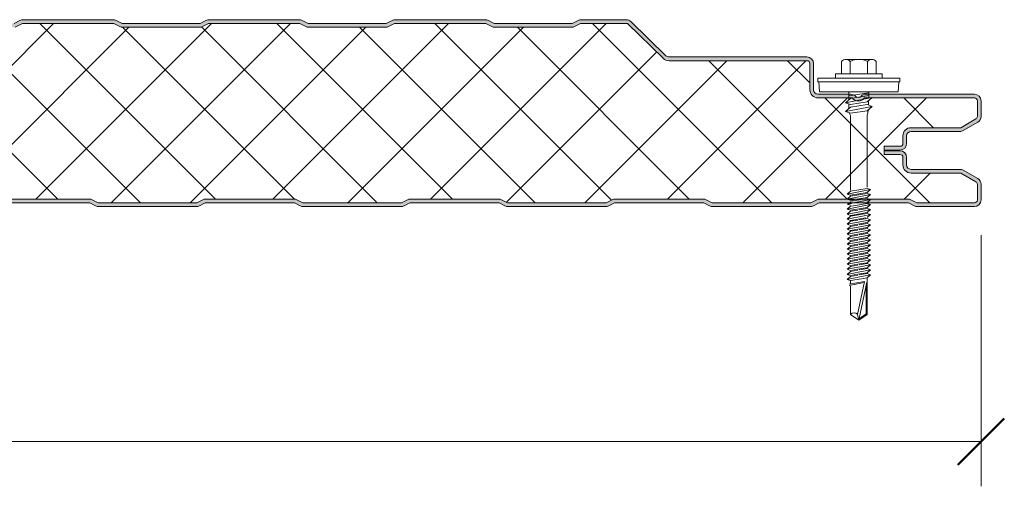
# Model space of a CAD drawing. Header units: millimetres. Extents: x 4235 to 12448, y -1412 to 6174.
# Tile 16 of 16: x 5118 to 5383, y 6042 to 6168. Entities that reach past the tile are written whole.
import ezdxf

# ---------------------------------------------------------------- set-up
doc = ezdxf.new("R2010")
doc.units = ezdxf.units.MM
for name, color, linetype, lineweight in [('A-ANNO-DIMS', 211, 'Continuous', 9), ('A-ANNO-DIMS-5', 211, 'Continuous', 9), ('A-DETL-GENF', 92, 'Continuous', 13)]:
    doc.layers.add(name, color=color, linetype=linetype, lineweight=lineweight)
doc.styles.add('Yu Gothic', font='Yu Gothic.ttf', dxfattribs={"height": 15})
doc.dimstyles.new('Diagonal', dxfattribs={"dimscale": 304.8, "dimtxt": 17.413553, "dimasz": 0.04101, "dimexe": 0.03937, "dimexo": 0.024606, "dimgap": 0.024606, "dimtad": 1, "dimdec": 0, "dimzin": 0, "dimdsep": 46, "dimtxsty": 'Yu Gothic', "dimblk1": 'OBLIQUE', "dimblk2": 'OBLIQUE', "dimsah": 1, "dimcen": 0.09, "dimazin": 0, "dimtfac": 1, "dimtdec": 4, "dimtix": 1, "dimtmove": 0, "dimatfit": 3, "dimfxl": 1, "dimtvp": 1, "dimtfill": 1, "dimtolj": 1, "dimtzin": 0, "dimarcsym": 2})

# ---------------------------------------------------------------- blocks, each defined once
blk = doc.blocks.new('HFX 1000 - FINELINE - FINELINE - HFX 1000 50mm - FINELINE - FINELINE-4486502-JOINT 11')
at = {"layer": 'A-DETL-GENF'}
h = blk.add_hatch(color=256, dxfattribs=at)
h.paths.add_polyline_path([(2.06, 0), (17.27, 0.03), (17.49, 0.06), (17.94, 0.22), (19.5, 1), (43.5, 1), (45.06, 0.22), (45.51, 0.06), (46, 0), (72.27, 0.03), (72.49, 0.06), (72.94, 0.22), (74.5, 1), (98.5, 1), (100.06, 0.22), (100.51, 0.06), (101, 0), (127.27, 0.03), (127.49, 0.06), (127.94, 0.22), (129.53, 1), (153.5, 1), (155.06, 0.22), (155.51, 0.06), (156, 0), (182.27, 0.03), (182.56, 0.08), (182.94, 0.22), (184.5, 1), (208.56, 0.97), (210.06, 0.22), (210.51, 0.06), (211, 0), (237.27, 0.03), (237.49, 0.06), (237.94, 0.22), (239.5, 1), (263.5, 1), (265.32, 0.13), (265.51, 0.06), (266, 0), (292.27, 0.03), (292.49, 0.06), (292.94, 0.22), (294.5, 1), (318.5, 1), (320.06, 0.22), (320.51, 0.06), (321, 0), (347.27, 0.03), (347.49, 0.06), (347.94, 0.22), (349.5, 1), (373.5, 1), (375.06, 0.22), (375.51, 0.06), (376, 0), (402.27, 0.03), (402.54, 0.07), (402.94, 0.22), (404.56, 1), (428.5, 1), (430.06, 0.22), (430.51, 0.06), (431, 0), (457.27, 0.03), (457.62, 0.11), (457.94, 0.22), (459.5, 1), (483.5, 1), (485.06, 0.22), (485.51, 0.06), (486, 0), (512.27, 0.03), (512.49, 0.06), (512.94, 0.22), (514.5, 1), (538.5, 1), (540.26, 0.15), (540.51, 0.06), (541, 0), (567.27, 0.03), (567.49, 0.06), (567.94, 0.22), (569.5, 1), (593.5, 1), (595.34, 0.12), (595.51, 0.06), (596, 0), (622.27, 0.03), (622.49, 0.06), (622.94, 0.22), (624.5, 1), (648.5, 1), (650.06, 0.22), (650.51, 0.06), (651, 0), (677.27, 0.03), (677.49, 0.06), (677.94, 0.22), (679.5, 1), (703.5, 1), (705.06, 0.22), (705.51, 0.06), (706, 0), (732.27, 0.03), (732.56, 0.08), (732.94, 0.22), (734.5, 1), (758.5, 1), (760.06, 0.22), (760.61, 0.04), (761, 0), (787.27, 0.03), (787.49, 0.06), (787.94, 0.22), (789.5, 1), (813.5, 1), (815.32, 0.13), (815.51, 0.06), (816, 0), (842.27, 0.03), (842.49, 0.06), (842.94, 0.22), (844.5, 1), (868.5, 1), (870.06, 0.22), (870.51, 0.06), (871, 0), (897.27, 0.03), (897.49, 0.06), (897.94, 0.22), (899.5, 1), (923.5, 1), (925.06, 0.22), (925.51, 0.06), (926, 0), (952.3, 0.03), (952.49, 0.06), (953.1, 0.3), (954.5, 1), (978.5, 1), (980.06, 0.22), (980.51, 0.06), (981, 0), (996.2, 0), (996.67, 0.06), (997.1, 0.24), (997.48, 0.53), (997.76, 0.9), (997.94, 1.33), (998, 1.8), (998, 5.96), (997.94, 6.43), (997.76, 6.86), (997.48, 7.23), (997, 7.58), (993.22, 9.76), (992.79, 9.94), (992.32, 10), (979.08, 10.02), (978.89, 10.04), (978.6, 10.16), (978.35, 10.35), (978.16, 10.6), (978.04, 10.89), (978, 11.2), (977.99, 13.32), (977.9, 13.77), (977.76, 14.1), (977.48, 14.47), (977, 14.8), (976.67, 14.94), (975.92, 15), (972, 15), (972, 14), (976.41, 13.97), (976.65, 13.85), (976.77, 13.77), (976.9, 13.6), (976.98, 13.41), (977, 13.2), (977, 11.2), (977.08, 10.63), (977.36, 10.02), (977.65, 9.64), (978.1, 9.29), (978.74, 9.06), (979.2, 9), (992.54, 9), (996.77, 6.53), (996.9, 6.36), (996.98, 6.17), (997, 5.96), (996.98, 1.59), (996.9, 1.4), (996.77, 1.23), (996.6, 1.11), (996.41, 1.03), (996.2, 1), (980.74, 1), (978.74, 2), (954.2, 1.97), (952.27, 1), (925.74, 1), (923.74, 2), (899.27, 2), (897.27, 1), (870.74, 1), (868.74, 2), (844.27, 2), (842.27, 1), (815.74, 1), (813.74, 2), (789.27, 2), (787.27, 1), (760.74, 1), (758.74, 2), (734.27, 2), (732.27, 1), (705.74, 1), (703.74, 2), (679.27, 2), (677.27, 1), (650.74, 1), (648.74, 2), (624.27, 2), (622.27, 1), (595.74, 1), (593.74, 2), (569.27, 2), (567.27, 1), (540.74, 1), (538.74, 2), (514.27, 2), (512.27, 1), (485.74, 1), (483.74, 2), (459.27, 2), (457.27, 1), (430.74, 1), (428.74, 2), (404.27, 2), (402.27, 1), (375.74, 1), (373.74, 2), (349.27, 2), (347.27, 1), (320.74, 1), (318.74, 2), (294.27, 2), (292.27, 1), (265.74, 1), (263.74, 2), (239.27, 2), (237.27, 1), (210.74, 1), (208.74, 2), (184.27, 2), (182.27, 1), (155.74, 1), (153.74, 2), (129.27, 2), (127.27, 1), (100.74, 1), (98.74, 2), (74.27, 2), (72.27, 1), (45.74, 1), (43.74, 2), (19.27, 2), (17.27, 1), (1.59, 1.03), (1.4, 1.11), (1.23, 1.23), (1.11, 1.4), (1.03, 1.59), (1, 2), (1, 9.3), (0.93, 9.87), (0.71, 10.4), (0.36, 10.86), (-0.1, 11.21), (-0.63, 11.43), (-1.2, 11.5), (-20.41, 11.53), (-20.6, 11.61), (-20.77, 11.73), (-20.89, 11.9), (-20.97, 12.09), (-21, 12.3), (-20.97, 13.41), (-20.89, 13.6), (-20.77, 13.77), (-20.6, 13.89), (-20.41, 13.97), (-20.2, 14), (-16, 14), (-16, 15), (-20.41, 14.97), (-20.67, 14.94), (-21.1, 14.76), (-21.47, 14.47), (-21.76, 14.1), (-21.95, 13.6), (-22, 13.2), (-22, 12.3), (-21.94, 11.83), (-21.76, 11.4), (-21.47, 11.03), (-21, 10.7), (-20.67, 10.56), (-20.2, 10.5), (-1.2, 10.5), (-0.89, 10.46), (-0.6, 10.34), (-0.35, 10.15), (-0.16, 9.9), (-0.04, 9.61), (0, 9.3), (0, 1.8), (0.1, 1.23), (0.24, 0.9), (0.53, 0.53), (1, 0.2), (1.33, 0.06), (1.9, 0)])
h.paths.add_polyline_path([(972, 15.19), (976.41, 15.22), (976.67, 15.26), (977.1, 15.44), (977.48, 15.72), (977.81, 16.22), (977.94, 16.53), (978, 16.99), (978, 18.99), (978.04, 19.31), (978.16, 19.59), (978.35, 19.84), (978.63, 20.05), (978.89, 20.15), (979.2, 20.19), (992.54, 20.22), (992.79, 20.26), (993.22, 20.44), (997.1, 22.67), (997.48, 22.96), (997.76, 23.33), (997.94, 23.77), (998, 24.23), (998, 28.39), (997.94, 28.86), (997.76, 29.29), (997.48, 29.67), (997, 29.99), (996.6, 30.14), (996.04, 30.19), (966.7, 30.16), (966.33, 30.04), (966.05, 29.89), (965.51, 29.43), (965.28, 29.33), (965.04, 29.29), (964.79, 29.31), (964.56, 29.39), (964.35, 29.53), (964.06, 29.81), (963.73, 30.02), (963.35, 30.15), (962.95, 30.19), (954.2, 30.19), (953.89, 30.24), (953.6, 30.36), (953.35, 30.55), (953.16, 30.79), (953.03, 31.18), (953, 31.39), (953, 38.39), (952.94, 38.86), (952.76, 39.29), (952.48, 39.67), (952, 39.99), (951.67, 40.13), (951.2, 40.19), (913.88, 40.23), (913.85, 40.23), (913.56, 40.35), (913.31, 40.53), (903.92, 49.68), (903.55, 49.96), (902.99, 50.15), (902.66, 50.19), (890.66, 50.19), (890.18, 50.14), (889.72, 49.97), (888.16, 49.19), (867.16, 49.19), (865.32, 50.08), (865.15, 50.14), (864.67, 50.19), (840.4, 50.16), (840.18, 50.14), (839.72, 49.97), (838.16, 49.19), (817.16, 49.19), (815.61, 49.97), (815.15, 50.14), (814.67, 50.19), (790.4, 50.16), (790.18, 50.14), (789.72, 49.97), (788.16, 49.19), (767.16, 49.19), (765.61, 49.97), (765.05, 50.15), (764.67, 50.19), (740.4, 50.16), (740.05, 50.09), (739.72, 49.97), (738.16, 49.19), (717.16, 49.19), (715.61, 49.97), (715.15, 50.14), (714.67, 50.19), (690.4, 50.16), (690.14, 50.12), (689.72, 49.97), (688.16, 49.19), (667.16, 49.19), (665.61, 49.97), (665.15, 50.14), (664.67, 50.19), (640.4, 50.16), (640.18, 50.14), (639.72, 49.97), (638.16, 49.19), (617.16, 49.19), (615.32, 50.08), (615.15, 50.14), (614.67, 50.19), (590.4, 50.16), (590.18, 50.14), (589.72, 49.97), (588.16, 49.19), (567.16, 49.19), (565.36, 50.06), (565.15, 50.14), (564.67, 50.19), (540.4, 50.16), (540.18, 50.14), (539.72, 49.97), (538.16, 49.19), (517.16, 49.19), (515.61, 49.97), (515.15, 50.14), (514.67, 50.19), (490.4, 50.16), (490.18, 50.14), (489.72, 49.97), (488.16, 49.19), (467.1, 49.23), (465.61, 49.97), (465.15, 50.14), (464.67, 50.19), (440.4, 50.16), (440.04, 50.09), (439.72, 49.97), (438.16, 49.19), (417.16, 49.19), (415.61, 49.97), (415.15, 50.14), (414.67, 50.19), (390.4, 50.16), (390.13, 50.12), (389.72, 49.97), (388.16, 49.19), (367.16, 49.19), (365.61, 49.97), (365.15, 50.14), (364.67, 50.19), (340.4, 50.16), (340.18, 50.14), (339.72, 49.97), (338.16, 49.19), (317.16, 49.19), (315.61, 49.97), (315.15, 50.14), (314.67, 50.19), (290.4, 50.16), (290.18, 50.14), (289.72, 49.97), (288.16, 49.19), (267.16, 49.19), (265.61, 49.97), (265.15, 50.14), (264.67, 50.19), (240.4, 50.16), (240.18, 50.14), (239.72, 49.97), (238.16, 49.19), (217.16, 49.19), (215.61, 49.97), (215.15, 50.14), (214.67, 50.19), (190.4, 50.16), (190.18, 50.14), (189.72, 49.97), (188.16, 49.19), (167.16, 49.19), (165.61, 49.97), (165.15, 50.14), (164.67, 50.19), (140.4, 50.16), (140.14, 50.12), (139.72, 49.97), (138.16, 49.19), (117.16, 49.19), (115.61, 49.97), (115.15, 50.14), (114.67, 50.19), (90.4, 50.16), (90.18, 50.14), (89.72, 49.97), (88.16, 49.19), (67.16, 49.19), (65.32, 50.08), (65.15, 50.14), (64.67, 50.19), (40.4, 50.16), (40.18, 50.14), (39.72, 49.97), (38.16, 49.19), (17.16, 49.19), (15.59, 49.98), (15.15, 50.14), (14.67, 50.19), (-9.6, 50.16), (-9.82, 50.14), (-10.28, 49.97), (-11.84, 49.19), (-32.84, 49.19), (-34.39, 49.97), (-34.85, 50.14), (-35.33, 50.19), (-47.33, 50.19), (-47.79, 50.14), (-48.22, 49.96), (-48.59, 49.68), (-55.51, 42.94), (-55.75, 42.65), (-55.91, 42.31), (-55.99, 41.93), (-55.95, 41.44), (-55.88, 41.19), (-55.7, 40.86), (-55.44, 40.58), (-55.13, 40.37), (-54.67, 40.23), (-54.26, 40.19), (-26.35, 40.19), (-0.85, 32.41), (-0.57, 32.28), (-0.33, 32.09), (-0.14, 31.82), (-0.04, 31.56), (0, 31.26), (0, 21.39), (-0.04, 21.08), (-0.16, 20.79), (-0.35, 20.55), (-0.63, 20.34), (-0.89, 20.24), (-1.27, 20.19), (-20.2, 20.19), (-20.67, 20.13), (-21.1, 19.95), (-21.47, 19.67), (-21.76, 19.29), (-21.95, 18.79), (-22, 18.39), (-21.98, 16.88), (-21.94, 16.53), (-21.76, 16.09), (-21.47, 15.72), (-21, 15.39), (-20.67, 15.26), (-20.2, 15.19), (-16, 15.19), (-16, 16.19), (-20.41, 16.22), (-20.6, 16.3), (-20.77, 16.43), (-20.89, 16.59), (-20.97, 16.79), (-21, 16.99), (-20.97, 18.6), (-20.89, 18.79), (-20.77, 18.96), (-20.6, 19.09), (-20.41, 19.17), (-20.2, 19.19), (-1.2, 19.19), (-0.63, 19.27), (-0.1, 19.49), (0.36, 19.84), (0.71, 20.29), (0.93, 20.83), (1, 21.39), (1, 31.26), (0.93, 31.82), (0.72, 32.34), (0.39, 32.79), (-0.05, 33.14), (-0.56, 33.37), (-26.2, 41.19), (-54.54, 41.21), (-54.79, 41.34), (-54.95, 41.57), (-54.99, 41.85), (-54.91, 42.11), (-54.67, 42.37), (-47.66, 49.19), (-35.07, 49.19), (-33.07, 48.19), (-11.6, 48.19), (-9.6, 49.19), (14.93, 49.19), (16.93, 48.19), (38.4, 48.19), (40.4, 49.19), (64.93, 49.19), (66.93, 48.19), (88.4, 48.19), (90.4, 49.19), (114.93, 49.19), (116.93, 48.19), (138.4, 48.19), (140.4, 49.19), (164.93, 49.19), (166.93, 48.19), (188.4, 48.19), (190.4, 49.19), (214.93, 49.19), (216.93, 48.19), (238.4, 48.19), (240.4, 49.19), (264.93, 49.19), (266.93, 48.19), (288.4, 48.19), (290.4, 49.19), (314.93, 49.19), (316.93, 48.19), (338.4, 48.19), (340.4, 49.19), (364.93, 49.19), (366.93, 48.19), (388.4, 48.19), (390.4, 49.19), (414.93, 49.19), (416.93, 48.19), (438.4, 48.19), (440.4, 49.19), (464.93, 49.19), (466.93, 48.19), (488.4, 48.19), (490.4, 49.19), (514.93, 49.19), (516.93, 48.19), (538.4, 48.19), (540.4, 49.19), (564.93, 49.19), (566.93, 48.19), (588.4, 48.19), (590.4, 49.19), (614.93, 49.19), (616.93, 48.19), (638.4, 48.19), (640.4, 49.19), (664.93, 49.19), (666.93, 48.19), (688.4, 48.19), (690.4, 49.19), (714.93, 49.19), (716.93, 48.19), (738.4, 48.19), (740.4, 49.19), (764.93, 49.19), (766.93, 48.19), (788.4, 48.19), (790.4, 49.19), (814.93, 49.19), (816.93, 48.19), (838.4, 48.19), (840.4, 49.19), (864.93, 49.19), (866.93, 48.19), (888.4, 48.19), (890.4, 49.19), (902.99, 49.19), (912.62, 39.82), (913.07, 39.48), (913.59, 39.27), (914.15, 39.19), (951.41, 39.17), (951.6, 39.09), (951.77, 38.96), (951.9, 38.79), (951.98, 38.6), (952, 38.39), (952, 31.39), (952.08, 30.83), (952.3, 30.29), (952.65, 29.84), (953.1, 29.49), (953.63, 29.27), (954.27, 29.19), (963.35, 29.19), (963.67, 28.83), (964.07, 28.56), (964.52, 28.39), (965, 28.33), (965.48, 28.39), (965.93, 28.56), (966.33, 28.83), (966.65, 29.19), (996.41, 29.17), (996.6, 29.09), (996.77, 28.96), (996.9, 28.79), (996.98, 28.6), (997, 28.39), (996.98, 24.03), (996.9, 23.83), (996.77, 23.67), (996.6, 23.54), (992.54, 21.19), (979.2, 21.19), (978.63, 21.12), (978.1, 20.9), (977.65, 20.55), (977.3, 20.09), (977.08, 19.56), (977, 18.99), (976.98, 16.79), (976.9, 16.59), (976.77, 16.43), (976.6, 16.3), (976.41, 16.22), (976.2, 16.19), (972, 16.19)])
h = blk.add_hatch(dxfattribs=at)
h.set_pattern_fill('FP_1', color=256, style=0, pattern_type=2)
h.set_pattern_definition([(45, (-4378.286, -6117.552), (-10.606602, 10.606602), []), (135, (-4378.286, -6117.552), (-10.606602, -10.606602), [])])
h.paths.add_polyline_path([(2.06, 1), (17.27, 1), (19.27, 2), (43.74, 2), (45.74, 1), (72.27, 1), (74.27, 2), (98.74, 2), (100.74, 1), (127.27, 1), (129.27, 2), (153.74, 2), (155.74, 1), (182.27, 1), (184.27, 2), (208.74, 2), (210.74, 1), (237.27, 1), (239.27, 2), (263.74, 2), (265.74, 1), (292.27, 1), (294.27, 2), (318.74, 2), (320.74, 1), (347.27, 1), (349.27, 2), (373.74, 2), (375.74, 1), (402.27, 1), (404.27, 2), (428.74, 2), (430.74, 1), (457.27, 1), (459.27, 2), (483.74, 2), (485.74, 1), (512.27, 1), (514.27, 2), (538.74, 2), (540.74, 1), (567.27, 1), (569.27, 2), (593.74, 2), (595.74, 1), (622.27, 1), (624.27, 2), (648.74, 2), (650.74, 1), (677.27, 1), (679.27, 2), (703.74, 2), (705.74, 1), (732.27, 1), (734.27, 2), (758.74, 2), (760.74, 1), (787.27, 1), (789.27, 2), (813.74, 2), (815.74, 1), (842.27, 1), (844.27, 2), (868.74, 2), (870.74, 1), (897.27, 1), (899.27, 2), (923.74, 2), (925.74, 1), (952.27, 1), (954.27, 2), (978.74, 2), (980.74, 1), (996.41, 1.03), (996.6, 1.11), (996.77, 1.23), (996.9, 1.4), (996.98, 1.59), (997, 1.8), (996.98, 6.17), (996.9, 6.36), (996.77, 6.53), (996.6, 6.65), (992.54, 9), (979.2, 9), (978.63, 9.07), (978.1, 9.29), (977.65, 9.64), (977.3, 10.1), (977.08, 10.63), (977, 11.2), (976.98, 13.41), (976.9, 13.6), (976.77, 13.77), (976.6, 13.89), (976.41, 13.97), (976.2, 14), (972, 14), (972, 16.19), (976.41, 16.22), (976.6, 16.3), (976.77, 16.43), (976.9, 16.59), (976.98, 16.79), (977, 16.99), (977, 18.99), (977.08, 19.56), (977.3, 20.09), (977.65, 20.55), (978.1, 20.9), (978.63, 21.12), (979.2, 21.19), (992.54, 21.19), (996.77, 23.67), (996.9, 23.83), (996.98, 24.03), (997, 24.23), (996.98, 28.6), (996.9, 28.79), (996.77, 28.96), (996.6, 29.09), (996.41, 29.17), (996.2, 29.19), (966.65, 29.19), (966.33, 28.83), (965.93, 28.56), (965.48, 28.39), (965, 28.33), (964.52, 28.39), (964.07, 28.56), (963.67, 28.83), (963.35, 29.19), (954.2, 29.19), (953.63, 29.27), (953.1, 29.49), (952.65, 29.84), (952.3, 30.29), (952.08, 30.83), (952, 31.39), (951.98, 38.6), (951.9, 38.79), (951.77, 38.96), (951.6, 39.09), (951.41, 39.17), (951.2, 39.19), (914.15, 39.19), (913.59, 39.27), (913.07, 39.48), (912.62, 39.82), (902.99, 49.19), (890.4, 49.19), (888.4, 48.19), (866.93, 48.19), (864.93, 49.19), (840.4, 49.19), (838.4, 48.19), (816.93, 48.19), (814.93, 49.19), (790.4, 49.19), (788.4, 48.19), (766.93, 48.19), (764.93, 49.19), (740.4, 49.19), (738.4, 48.19), (716.93, 48.19), (714.93, 49.19), (690.4, 49.19), (688.4, 48.19), (666.93, 48.19), (664.93, 49.19), (640.4, 49.19), (638.4, 48.19), (616.93, 48.19), (614.93, 49.19), (590.4, 49.19), (588.4, 48.19), (566.93, 48.19), (564.93, 49.19), (540.4, 49.19), (538.4, 48.19), (516.93, 48.19), (514.93, 49.19), (490.4, 49.19), (488.4, 48.19), (466.93, 48.19), (464.93, 49.19), (440.4, 49.19), (438.4, 48.19), (416.93, 48.19), (414.93, 49.19), (390.4, 49.19), (388.4, 48.19), (366.93, 48.19), (364.93, 49.19), (340.4, 49.19), (338.4, 48.19), (316.93, 48.19), (314.93, 49.19), (290.4, 49.19), (288.4, 48.19), (266.93, 48.19), (264.93, 49.19), (240.4, 49.19), (238.4, 48.19), (216.93, 48.19), (214.93, 49.19), (190.4, 49.19), (188.4, 48.19), (166.93, 48.19), (164.93, 49.19), (140.4, 49.19), (138.4, 48.19), (116.93, 48.19), (114.93, 49.19), (90.4, 49.19), (88.4, 48.19), (66.93, 48.19), (64.93, 49.19), (40.4, 49.19), (38.4, 48.19), (16.93, 48.19), (14.93, 49.19), (-9.6, 49.19), (-11.6, 48.19), (-33.07, 48.19), (-35.07, 49.19), (-47.66, 49.19), (-54.91, 42.11), (-54.97, 41.99), (-54.99, 41.71), (-54.88, 41.44), (-54.67, 41.26), (-54.4, 41.19), (-26.2, 41.19), (-0.56, 33.37), (-0.05, 33.14), (0.39, 32.79), (0.72, 32.34), (0.93, 31.82), (1, 31.26), (1, 21.39), (0.93, 20.83), (0.71, 20.29), (0.36, 19.84), (-0.1, 19.49), (-0.63, 19.27), (-1.2, 19.19), (-20.41, 19.17), (-20.6, 19.09), (-20.77, 18.96), (-20.89, 18.79), (-20.97, 18.6), (-21, 18.39), (-20.97, 16.79), (-20.89, 16.59), (-20.77, 16.43), (-20.6, 16.3), (-20.41, 16.22), (-20.2, 16.19), (-16, 16.19), (-16, 14), (-20.41, 13.97), (-20.6, 13.89), (-20.77, 13.77), (-20.89, 13.6), (-20.97, 13.41), (-21, 13.2), (-20.97, 12.09), (-20.89, 11.9), (-20.77, 11.73), (-20.6, 11.61), (-20.41, 11.53), (-20.2, 11.5), (-1.2, 11.5), (-0.63, 11.43), (-0.1, 11.21), (0.36, 10.86), (0.71, 10.4), (0.93, 9.87), (1, 9.3), (1.03, 1.59), (1.11, 1.4), (1.23, 1.23), (1.4, 1.11), (1.59, 1.03), (1.8, 1)])
for p, q in [((739.72, 49.97), (738.16, 49.19)), ((740.4, 49.19), (738.4, 48.19)), ((764.93, 49.19), (740.4, 49.19)), ((764.67, 50.19), (740.66, 50.19)), ((766.93, 48.19), (764.93, 49.19)), ((767.16, 49.19), (765.61, 49.97)), ((788.4, 48.19), (766.93, 48.19)), ((788.16, 49.19), (767.16, 49.19)), ((789.72, 49.97), (788.16, 49.19)), ((790.4, 49.19), (788.4, 48.19)), ((814.93, 49.19), (790.4, 49.19)), ((814.67, 50.19), (790.66, 50.19)), ((816.93, 48.19), (814.93, 49.19)), ((817.16, 49.19), (815.61, 49.97)), ((838.4, 48.19), (816.93, 48.19)), ((838.16, 49.19), (817.16, 49.19)), ((839.72, 49.97), (838.16, 49.19)), ((840.4, 49.19), (838.4, 48.19)), ((864.93, 49.19), (840.4, 49.19)), ((864.67, 50.19), (840.66, 50.19)), ((866.93, 48.19), (864.93, 49.19)), ((867.16, 49.19), (865.61, 49.97)), ((888.4, 48.19), (866.93, 48.19)), ((888.16, 49.19), (867.16, 49.19)), ((889.72, 49.97), (888.16, 49.19)), ((890.4, 49.19), (888.4, 48.19)), ((902.99, 49.19), (890.4, 49.19)), ((902.66, 50.19), (890.66, 50.19)), ((912.62, 39.82), (902.99, 49.19)), ((913.31, 40.53), (903.92, 49.68)), ((951.2, 40.19), (914.15, 40.19)), ((951.2, 39.19), (914.15, 39.19)), ((952, 31.39), (952, 38.39)), ((953, 31.39), (953, 38.39)), ((960.52, 38.99), (960.52, 35.66)), ((961.68, 39.51), (968.64, 39.51)), ((962.84, 38.99), (962.84, 35.66)), ((967.48, 38.99), (967.48, 35.66)), ((969.8, 38.99), (969.8, 35.66)), ((976.16, 34.51), (954.16, 34.51)), ((954.16, 34.51), (954.16, 33.51)), ((971.41, 35.66), (958.91, 35.66)), ((958.91, 35.66), (958.91, 34.51)), ((971.41, 34.51), (971.41, 35.66)), ((976.16, 33.51), (976.16, 34.51)), ((954.16, 33.51), (976.16, 33.51)), ((954.41, 33.51), (954.63, 30.82)), ((975.69, 30.82), (975.91, 33.51)), ((962.95, 30.19), (954.2, 30.19)), ((963.35, 29.19), (954.2, 29.19)), ((975.69, 30.82), (954.63, 30.82)), ((961.55, 27.89), (968.77, 29.3)), ((962.47, 30.82), (962.47, 28.69)), ((967.86, 30.56), (962.47, 29.73)), ((967.86, 29.83), (962.91, 29.07)), ((996.2, 29.19), (966.65, 29.19)), ((996.2, 30.19), (967.05, 30.19)), ((968.77, 29.3), (967.41, 28.12)), ((967.86, 30.82), (967.86, 29.12)), ((962.91, 29.07), (961.55, 27.89)), ((962.91, 27.43), (961.55, 27.89)), ((961.55, 25.52), (968.77, 26.92)), ((962.91, 26.7), (961.55, 25.52)), ((962.47, 27.58), (962.47, 26.32)), ((967.41, 28.12), (962.91, 27.43)), ((967.41, 27.39), (962.91, 26.7)), ((968.77, 26.92), (967.41, 27.39)), ((967.41, 25.74), (968.77, 26.92)), ((967.77, 28.43), (967.77, 27.26)), ((997, 24.23), (997, 28.39)), ((998, 24.23), (998, 28.39)), ((961.55, 25.52), (962.91, 25.05)), ((962.6, 25.16), (962.92, 24.43)), ((962.91, 25.05), (967.41, 25.74)), ((962.92, 24.43), (962.92, 4.43)), ((967.42, 24.47), (967.79, 26.08)), ((967.42, 5.25), (967.42, 24.47)), ((979.2, 21.19), (992.54, 21.19)), ((992.54, 21.19), (996.6, 23.54)), ((993.22, 20.44), (997.1, 22.67)), ((977, 16.99), (977, 18.99)), ((978, 16.99), (978, 18.99)), ((979.2, 20.19), (992.32, 20.19)), ((972, 14), (972, 16.19)), ((972, 16.19), (976.2, 16.19)), ((972, 15.19), (976.2, 15.19)), ((976.2, 15), (972, 15)), ((976.2, 14), (972, 14)), ((977, 11.2), (977, 13.2)), ((978, 11.2), (978, 13.2)), ((992.32, 10), (979.2, 10)), ((992.54, 9), (979.2, 9)), ((996.6, 6.65), (992.54, 9)), ((997.1, 7.52), (993.22, 9.76)), ((997, 1.8), (997, 5.96)), ((998, 1.8), (998, 5.96)), ((962.01, 3.34), (968.31, 4.56)), ((962.91, 4.12), (962.01, 3.34)), ((962.01, 3.34), (962.91, 3.03)), ((962.01, 1.99), (968.31, 3.22)), ((962.91, 2.77), (962.01, 1.99)), ((962.91, 4.12), (967.41, 4.87)), ((962.91, 3.03), (967.41, 3.78)), ((967.41, 3.53), (962.91, 2.77)), ((968.31, 4.56), (967.41, 4.87)), ((968.31, 4.56), (967.41, 3.78)), ((968.31, 3.22), (967.41, 3.53)), ((968.31, 3.22), (967.41, 2.44)), ((734.27, 2), (758.74, 2)), ((734.5, 1), (758.5, 1)), ((758.5, 1), (760.06, 0.22)), ((758.74, 2), (760.74, 1)), ((760.74, 1), (787.27, 1)), ((787.27, 1), (789.27, 2)), ((787.94, 0.22), (789.5, 1)), ((789.27, 2), (813.74, 2)), ((789.5, 1), (813.5, 1)), ((813.5, 1), (815.06, 0.22)), ((813.74, 2), (815.74, 1)), ((815.74, 1), (842.27, 1)), ((842.27, 1), (844.27, 2)), ((842.94, 0.22), (844.5, 1)), ((844.27, 2), (868.74, 2)), ((844.5, 1), (868.5, 1)), ((868.5, 1), (870.06, 0.22)), ((868.74, 2), (870.74, 1)), ((870.74, 1), (897.27, 1)), ((897.27, 1), (899.27, 2)), ((897.94, 0.22), (899.5, 1)), ((899.27, 2), (923.74, 2)), ((899.5, 1), (923.5, 1)), ((923.5, 1), (925.06, 0.22)), ((923.74, 2), (925.74, 1)), ((925.74, 1), (952.27, 1)), ((926, 0), (952.01, 0)), ((952.27, 1), (954.27, 2)), ((952.94, 0.22), (954.5, 1)), ((954.27, 2), (978.74, 2)), ((954.5, 1), (978.5, 1)), ((962.01, 1.99), (962.91, 1.68)), ((962.01, 0.65), (963.11, 0.86)), ((962.01, 0.65), (962.91, 0.34)), ((962.91, 0.08), (962.01, -0.7)), ((962.4, 0.72), (962.99, 1.19)), ((967.41, 2.44), (962.91, 1.68)), ((967.41, 2.18), (962.91, 1.43)), ((962.91, 0.08), (963.76, 0.22)), ((962.92, 0.82), (968.31, 1.87)), ((963.76, 0.22), (967.41, 0.83)), ((968.31, 0.52), (964.26, -0.26)), ((968.31, 0.52), (967.18, 0.91)), ((968.31, 1.87), (967.24, 0.81)), ((968.31, 1.87), (967.41, 2.18)), ((968.31, 0.52), (967.41, -0.26)), ((978.5, 1), (980.06, 0.22)), ((978.74, 2), (980.74, 1)), ((980.74, 1), (996.2, 1)), ((981, 0), (996.2, 0)), ((761, 0), (787.01, 0)), ((816, 0), (842.01, 0)), ((871, 0), (897.01, 0)), ((964.26, -0.26), (962.01, -0.7)), ((962.01, -0.7), (962.91, -1.01)), ((962.91, -1.27), (962.01, -2.05)), ((962.01, -2.05), (965.4, -1.39)), ((962.01, -2.05), (962.91, -2.36)), ((962.01, -3.39), (966.55, -2.51)), ((962.91, -2.61), (962.01, -3.39)), ((962.91, -1.01), (964.71, -0.71)), ((964.93, -0.93), (962.91, -1.27)), ((965.88, -1.86), (962.91, -2.36)), ((966.11, -2.08), (962.91, -2.61)), ((964.71, -0.71), (967.41, -0.26)), ((967.41, -0.51), (965.25, -0.87)), ((965.4, -1.39), (968.31, -0.82)), ((967.41, -1.6), (965.88, -1.86)), ((967.41, -1.86), (966.11, -2.08)), ((966.55, -2.51), (968.31, -2.17)), ((968.31, -2.17), (967.38, -2.96)), ((968.31, -0.82), (967.41, -0.51)), ((968.31, -0.82), (967.41, -1.6)), ((968.31, -2.17), (967.41, -1.86)), ((962.01, -3.39), (962.91, -3.7)), ((962.91, -3.96), (962.01, -4.74)), ((962.01, -4.74), (965.4, -4.08)), ((962.01, -4.74), (962.91, -5.05)), ((962.91, -3.7), (967.06, -3.01)), ((964.93, -3.62), (962.91, -3.96)), ((965.88, -4.55), (962.91, -5.05)), ((964.93, -4.97), (962.91, -5.31)), ((967.41, -3.21), (965.25, -3.57)), ((967.41, -4.56), (965.25, -4.92)), ((965.4, -4.08), (968.31, -3.52)), ((965.4, -5.43), (968.31, -4.87)), ((967.41, -4.3), (965.88, -4.55)), ((968.31, -3.52), (967.41, -3.21)), ((968.31, -3.52), (967.41, -4.3)), ((968.31, -4.87), (967.41, -4.56)), ((968.31, -4.87), (967.41, -5.65)), ((962.91, -5.31), (962.01, -6.09)), ((962.01, -6.09), (965.4, -5.43)), ((962.01, -6.09), (962.91, -6.4)), ((962.91, -6.65), (962.01, -7.43)), ((962.01, -7.43), (965.4, -6.77)), ((962.01, -7.43), (962.91, -7.74)), ((965.88, -5.9), (962.91, -6.4)), ((964.93, -6.31), (962.91, -6.65)), ((965.88, -7.25), (962.91, -7.74)), ((964.93, -7.66), (962.91, -8)), ((967.41, -5.9), (965.25, -6.26)), ((967.41, -7.25), (965.25, -7.61)), ((965.4, -6.77), (968.31, -6.21)), ((965.4, -8.12), (968.31, -7.56)), ((967.41, -5.65), (965.88, -5.9)), ((967.41, -6.99), (965.88, -7.25)), ((968.31, -6.21), (967.41, -5.9)), ((968.31, -6.21), (967.41, -6.99)), ((968.31, -7.56), (967.41, -7.25)), ((968.31, -7.56), (967.41, -8.34)), ((962.91, -8), (962.01, -8.78)), ((962.01, -8.78), (965.4, -8.12)), ((962.01, -8.78), (962.91, -9.09)), ((962.91, -9.35), (962.01, -10.13)), ((962.01, -10.13), (965.4, -9.47)), ((962.01, -10.13), (962.91, -10.44)), ((965.88, -8.59), (962.91, -9.09)), ((964.93, -9.01), (962.91, -9.35)), ((965.88, -9.94), (962.91, -10.44)), ((964.93, -10.35), (962.91, -10.69)), ((967.41, -8.59), (965.25, -8.95)), ((967.41, -9.94), (965.25, -10.3)), ((965.4, -9.47), (968.31, -8.9)), ((965.4, -10.81), (968.31, -10.25)), ((967.41, -8.34), (965.88, -8.59)), ((967.41, -9.68), (965.88, -9.94)), ((968.31, -8.9), (967.41, -8.59)), ((968.31, -8.9), (967.41, -9.68)), ((968.31, -10.25), (967.41, -9.94)), ((968.31, -10.25), (967.41, -11.03)), ((962.91, -10.69), (962.01, -11.47)), ((962.01, -11.47), (965.4, -10.81)), ((962.01, -11.47), (962.91, -11.78)), ((962.91, -12.04), (962.01, -12.82)), ((962.01, -12.82), (965.4, -12.16)), ((962.01, -12.82), (962.91, -13.13)), ((965.88, -11.29), (962.91, -11.78)), ((964.93, -11.7), (962.91, -12.04)), ((965.88, -12.63), (962.91, -13.13)), ((964.93, -13.05), (962.91, -13.39)), ((967.41, -11.29), (965.25, -11.65)), ((967.41, -12.63), (965.25, -12.99)), ((965.4, -12.16), (968.31, -11.6)), ((965.4, -13.51), (968.31, -12.94)), ((967.41, -11.03), (965.88, -11.29)), ((967.41, -12.38), (965.88, -12.63)), ((968.31, -11.6), (967.41, -11.29)), ((968.31, -11.6), (967.41, -12.38)), ((968.31, -12.94), (967.41, -12.63)), ((968.31, -12.94), (967.41, -13.72)), ((962.91, -13.39), (962.01, -14.17)), ((962.01, -14.17), (965.4, -13.51)), ((962.01, -14.17), (962.91, -14.48)), ((962.91, -14.73), (962.01, -15.51)), ((962.01, -15.51), (965.4, -14.85)), ((962.01, -15.51), (962.91, -15.82)), ((965.88, -13.98), (962.91, -14.48)), ((964.93, -14.39), (962.91, -14.73)), ((965.88, -15.33), (962.91, -15.82)), ((964.93, -15.74), (962.91, -16.08)), ((967.41, -13.98), (965.25, -14.34)), ((967.41, -15.33), (965.25, -15.69)), ((965.4, -14.85), (968.31, -14.29)), ((965.4, -16.2), (968.31, -15.64)), ((967.41, -13.72), (965.88, -13.98)), ((967.41, -15.07), (965.88, -15.33)), ((968.31, -14.29), (967.41, -13.98)), ((968.31, -14.29), (967.41, -15.07)), ((968.31, -15.64), (967.41, -15.33)), ((968.31, -15.64), (967.41, -16.42)), ((962.91, -16.08), (962.01, -16.86)), ((962.01, -16.86), (965.4, -16.2)), ((962.01, -16.86), (962.91, -17.17)), ((962.91, -17.43), (962.01, -18.21)), ((962.01, -18.21), (965.4, -17.55)), ((962.01, -18.21), (962.91, -18.52)), ((965.88, -16.67), (962.91, -17.17)), ((964.93, -17.09), (962.91, -17.43)), ((965.88, -18.02), (962.91, -18.52)), ((964.93, -18.43), (962.91, -18.77)), ((967.41, -16.67), (965.25, -17.03)), ((967.41, -18.02), (965.25, -18.38)), ((965.4, -17.55), (968.31, -16.98)), ((965.4, -18.89), (968.31, -18.33)), ((967.41, -16.42), (965.88, -16.67)), ((967.41, -17.76), (965.88, -18.02)), ((968.31, -16.98), (967.41, -16.67)), ((968.31, -16.98), (967.41, -17.76)), ((968.31, -18.33), (967.41, -18.02)), ((968.31, -18.33), (967.41, -19.11)), ((962.91, -18.77), (962.01, -19.55)), ((962.01, -19.55), (965.4, -18.89)), ((962.01, -19.55), (962.91, -19.86)), ((966.65, -20.13), (962.52, -20.86)), ((962.58, -21.18), (966.59, -20.4)), ((965.88, -19.37), (962.91, -19.86)), ((962.91, -19.86), (962.91, -20.79)), ((964.82, -28.95), (966.65, -20.13)), ((967.29, -20.27), (965.16, -30.52)), ((967.41, -19.11), (965.88, -19.37)), ((967.15, -20.95), (967.15, -28.81)), ((967.41, -28.95), (967.41, -19.11)), ((962.91, -21.38), (962.91, -28.95)), ((962.91, -28.95), (965.16, -30.52)), ((965.16, -30.52), (964.82, -28.95)), ((965.16, -30.52), (967.41, -28.95)), ((967.15, -28.81), (965.24, -30.15))]:
    blk.add_line(p, q, dxfattribs=at)
for centre, radius, start, end in [((740.66, 48.09), 2.1, 90, 116.5651), ((764.67, 48.09), 2.1, 63.4349, 90), ((790.66, 48.09), 2.1, 90, 116.5651), ((814.67, 48.09), 2.1, 63.4349, 90), ((840.66, 48.09), 2.1, 90, 116.5651), ((864.67, 48.09), 2.1, 63.4349, 90), ((890.66, 48.09), 2.1, 90, 116.5651), ((902.66, 48.39), 1.8, 45.7585, 90), ((914.15, 41.39), 2.2, 225.7585, 270), ((914.15, 41.39), 1.2, 225.7585, 270), ((951.2, 38.39), 1.8, 0, 90), ((951.2, 38.39), 0.8, 0, 90), ((961.68, 37.97), 1.54, 41.3319, 138.6681), ((965.16, 34.12), 5.39, 64.5175, 115.4825), ((968.64, 37.97), 1.54, 41.3319, 138.6681), ((954.2, 31.39), 2.2, 180, 270), ((954.2, 31.39), 1.2, 180, 270), ((962.95, 28.39), 1.8, 39.1923, 90), ((965, 30.33), 2, 214.5, 325.5), ((965, 30.29), 1, 229.1377, 314.9902), ((967.05, 28.39), 1.8, 90, 135.0864), ((996.2, 28.39), 1.8, 0, 90), ((996.2, 28.39), 0.8, 0, 90), ((996.2, 24.23), 0.8, 300, 360), ((996.2, 24.23), 1.8, 300, 0), ((979.2, 18.99), 2.2, 90, 180), ((979.2, 18.99), 1.2, 90, 180), ((992.32, 21.99), 1.8, 270, 300), ((976.2, 16.99), 1.8, 270, 360), ((976.2, 16.99), 0.8, 270, 0), ((976.2, 13.2), 1.8, 360, 90), ((976.2, 13.2), 0.8, 360, 90), ((979.2, 11.2), 2.2, 180, 270), ((979.2, 11.2), 1.2, 180, 270), ((992.32, 8.2), 1.8, 60, 90), ((996.2, 5.96), 0.8, 0, 60), ((996.2, 5.96), 1.8, 360, 60), ((761, 2.1), 2.1, 243.4349, 270), ((787.01, 2.1), 2.1, 270, 296.5651), ((816, 2.1), 2.1, 243.4349, 270), ((842.01, 2.1), 2.1, 270, 296.5651), ((871, 2.1), 2.1, 243.4349, 270), ((897.01, 2.1), 2.1, 270, 296.5651), ((926, 2.1), 2.1, 243.4349, 270), ((952.01, 2.1), 2.1, 270, 296.5651), ((981, 2.1), 2.1, 243.4349, 270), ((996.2, 1.8), 1.8, 270, 0), ((996.2, 1.8), 0.8, 270, 360), ((963.86, -29.98), 1.41, 47.2756, 132.7244)]:
    blk.add_arc(centre, radius, start, end, dxfattribs=at)
blk = doc.blocks.new('DIMBLOCK5-JOINT 11')
at = {"layer": 'A-ANNO-DIMS-5'}
for p, q in [((4378.29, 6054.41), (4378.29, 6109.87)), ((5376.29, 6054.41), (5376.29, 6109.87)), ((4378.29, 6054.41), (5376.29, 6054.41)), ((4378.29, 6054.41), (4378.29, 6042.41)), ((5376.29, 6054.41), (5376.29, 6042.41))]:
    blk.add_line(p, q, dxfattribs=at)
at = {"layer": 'A-ANNO-DIMS-5', "lineweight": 50}
for p, q in [((4378.29, 6054.41), (4384.54, 6060.66)), ((5376.29, 6054.41), (5382.54, 6060.66)), ((4378.29, 6054.41), (4372.04, 6048.16)), ((5376.29, 6054.41), (5370.04, 6048.16))]:
    blk.add_line(p, q, dxfattribs=at)
at = {"layer": 'A-ANNO-DIMS-5', "color": 0, "insert": (4782.79, 6079.21), "char_height": 15, "width": 226.7859, "attachment_point": 1, "line_spacing_factor": 1.024327, "style": 'Yu Gothic', "bg_fill": 3, "box_fill_scale": 1.25, "bg_fill_color": 9, "bg_fill_true_color": 13158600, "bg_fill_transparency": 0}
blk.add_mtext('1000 COVER WIDTH', dxfattribs=at)
blk = doc.blocks.new('_Oblique')
at = {"color": 0, "linetype": 'ByBlock', "lineweight": -2}
blk.add_line((-0.5, -0.5), (0.5, 0.5), dxfattribs=at)

msp = doc.modelspace()

# ---------------------------------------------------------------- block references
at = {"layer": 'A-DETL-GENF'}
msp.add_blockref('HFX 1000 - FINELINE - FINELINE - HFX 1000 50mm - FINELINE - FINELINE-4486502-JOINT 11', (4378.29, 6117.55), dxfattribs=at)

# ---------------------------------------------------------------- next in the draw order: dimensions: what is measured, and where the dimension line sits
at = {"layer": 'A-ANNO-DIMS'}
dim = msp.add_linear_dim(base=(5376.29, 6054.41), p1=(4378.29, 6117.37), p2=(5376.29, 6117.37), text='1000 COVER WIDTH', dimstyle='Diagonal', override={"dimpost": '<>', "dimfxl": 998.002744}, dxfattribs=at)
dim.commit()
dim.dimension.update_dxf_attribs({"geometry": 'DIMBLOCK5-JOINT 11', "text_midpoint": (4877.29, 6069.47)})

doc.saveas('drawing.dxf')
